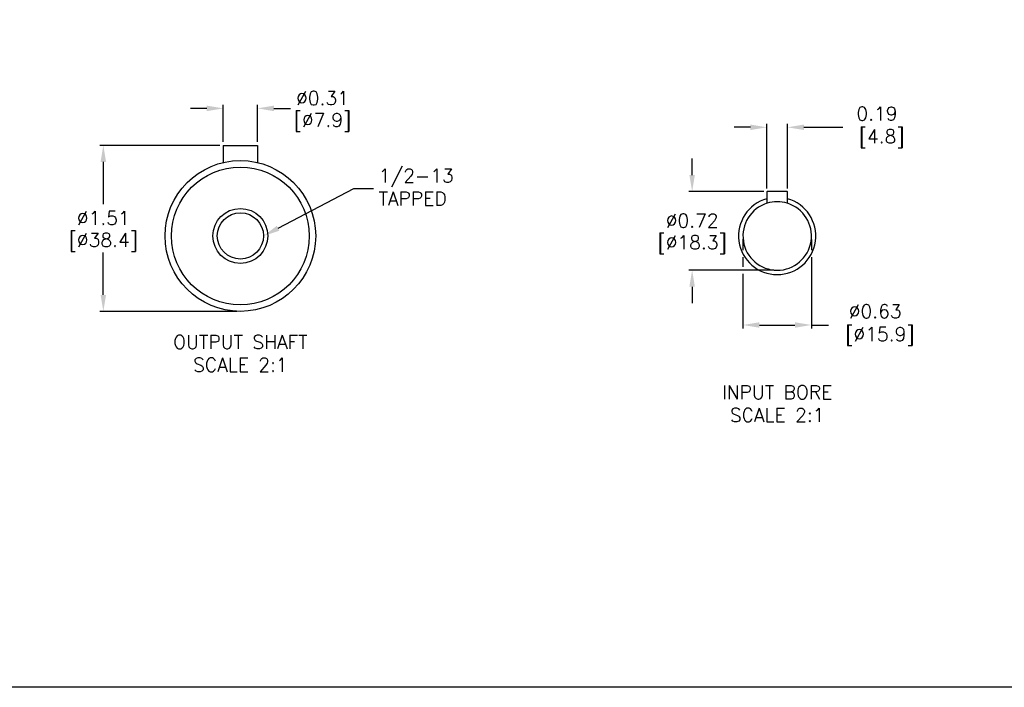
# Model space of a CAD drawing. Extents: x 886.9 to 941.4, y -8.5 to 25.5.
# Tile 2 of 6: x 906.4 to 924.4, y -8.5 to 3.6. Entities that reach past the tile are written whole.
import ezdxf
from ezdxf import colors
from ezdxf.entities.mleader import LeaderData, LeaderLine
from ezdxf.math import Vec2, Vec3

# ---------------------------------------------------------------- set-up
doc = ezdxf.new("R2010")
doc.units = 0
doc.header["$LTSCALE"] = 4
doc.header["$MEASUREMENT"] = 0
doc.layers.get('0').update_dxf_attribs({"linetype": 'CONTINUOUS'})
doc.layers.get('DEFPOINTS').update_dxf_attribs({"linetype": 'CONTINUOUS'})
doc.layers.add('DIMENSIONS', color=140, linetype='CONTINUOUS')
doc.layers.add('TEXT', color=140, linetype='CONTINUOUS')
doc.styles.add('ROMANS', font='romans.shx')
doc.styles.get("Standard").update_dxf_attribs({"font": 'romans.shx'})
doc.dimstyles.get("Standard").update_dxf_attribs({"dimtxt": 0.25, "dimasz": 0.3, "dimexe": 0.0625, "dimexo": 0.0625, "dimgap": 0.0625, "dimtad": 0, "dimtih": 1, "dimtoh": 1, "dimrnd": 0.001, "dimzin": 0, "dimdsep": 46, "dimtxsty": 'Standard', "dimcen": 0, "dimadec": 0, "dimazin": 0, "dimtfac": 1, "dimtofl": 0, "dimtmove": 0, "dimatfit": 3, "dimfxl": 1, "dimtolj": 1, "dimtzin": 0, "dimarcsym": 0})

# ---------------------------------------------------------------- blocks, each defined once
blk = doc.blocks.new('*D98')
at = {"layer": 'DEFPOINTS', "color": 0, "transparency": 16777216}
for p in [(907.918, 1.35), (910.107, 1.35), (910.419, -1.677)]:
    blk.add_point(p, dxfattribs=at)
at = {"layer": 'DIMENSIONS', "color": 0, "lineweight": -2, "transparency": 16777216}
for p, q in [((910.044, 1.35), (907.855, 1.35)), ((907.918, 1.05), (907.918, 0.277)), ((907.918, -1.377), (907.918, -0.604)), ((910.357, -1.677), (907.855, -1.677))]:
    blk.add_line(p, q, dxfattribs=at)
at = {"layer": 'DIMENSIONS', "color": 0, "transparency": 16777216}
for points in [[(907.868, 1.05), (907.968, 1.05), (907.918, 1.35)], [(907.868, -1.377), (907.968, -1.377), (907.918, -1.677)]]:
    blk.add_solid(points, dxfattribs=at)
at = {"layer": 'DIMENSIONS', "color": 0, "transparency": 16777216, "char_height": 0.25, "attachment_point": 5}
for s, insert in [('\\A1;%%C1.51', (907.918, 0.024)), ('\\A1;[%%c38.4]', (907.918, -0.416))]:
    blk.add_mtext(s, dxfattribs=dict(at, insert=insert))
blk = doc.blocks.new('*D99')
at = {"layer": 'DEFPOINTS', "color": 0, "transparency": 16777216}
for p in [(910.732, 2.025), (910.107, 1.35), (910.732, 1.35)]:
    blk.add_point(p, dxfattribs=at)
at = {"layer": 'DIMENSIONS', "color": 0, "lineweight": -2, "transparency": 16777216}
for p, q in [((909.807, 2.025), (909.507, 2.025)), ((910.107, 1.413), (910.107, 2.087)), ((910.732, 1.413), (910.732, 2.087)), ((911.032, 2.025), (911.332, 2.025))]:
    blk.add_line(p, q, dxfattribs=at)
at = {"layer": 'DIMENSIONS', "color": 0, "transparency": 16777216}
for points in [[(909.807, 2.075), (909.807, 1.975), (910.107, 2.025)], [(911.032, 2.075), (911.032, 1.975), (910.732, 2.025)]]:
    blk.add_solid(points, dxfattribs=at)
at = {"layer": 'DIMENSIONS', "color": 0, "transparency": 16777216, "char_height": 0.25, "attachment_point": 5}
for s, insert in [('\\A1;%%C0.31', (911.918, 2.212)), ('\\A1;[%%c7.9]', (911.918, 1.772))]:
    blk.add_mtext(s, dxfattribs=dict(at, insert=insert))
blk = doc.blocks.new('*D100')
at = {"layer": 'DEFPOINTS', "color": 0, "transparency": 16777216}
for p in [(919.592, -0.297), (920.842, -0.302), (920.842, -1.926)]:
    blk.add_point(p, dxfattribs=at)
at = {"layer": 'DIMENSIONS', "color": 0, "lineweight": -2, "transparency": 16777216}
for p, q in [((919.592, -0.36), (919.592, -0.563)), ((920.842, -0.365), (920.842, -0.563)), ((919.592, -0.688), (919.592, -0.865)), ((920.842, -0.688), (920.842, -1.989)), ((919.592, -0.99), (919.592, -1.989)), ((919.892, -1.926), (920.542, -1.926)), ((920.842, -1.926), (921.152, -1.926))]:
    blk.add_line(p, q, dxfattribs=at)
at = {"layer": 'DIMENSIONS', "color": 0, "transparency": 16777216}
for points in [[(919.892, -1.876), (919.892, -1.976), (919.592, -1.926)], [(920.542, -1.876), (920.542, -1.976), (920.842, -1.926)]]:
    blk.add_solid(points, dxfattribs=at)
at = {"layer": 'DIMENSIONS', "color": 0, "transparency": 16777216, "insert": (922.006, -1.926), "char_height": 0.25, "attachment_point": 5}
blk.add_mtext('\\A1;%%C0.63\\P [%%c15.9]', dxfattribs=at)
blk = doc.blocks.new('*D101')
at = {"layer": 'DEFPOINTS', "color": 0, "transparency": 16777216}
for p in [(918.665, 0.51), (920.037, 0.51), (920.217, -0.927)]:
    blk.add_point(p, dxfattribs=at)
at = {"layer": 'DIMENSIONS', "color": 0, "lineweight": -2, "transparency": 16777216}
for p, q in [((918.665, 0.81), (918.665, 1.11)), ((919.975, 0.51), (918.603, 0.51)), ((920.154, -0.927), (918.603, -0.927)), ((918.665, -1.227), (918.665, -1.527))]:
    blk.add_line(p, q, dxfattribs=at)
at = {"layer": 'DIMENSIONS', "color": 0, "transparency": 16777216}
for points in [[(918.615, 0.81), (918.715, 0.81), (918.665, 0.51)], [(918.615, -1.227), (918.715, -1.227), (918.665, -0.927)]]:
    blk.add_solid(points, dxfattribs=at)
at = {"layer": 'DIMENSIONS', "color": 0, "transparency": 16777216, "char_height": 0.25, "attachment_point": 5}
for s, insert in [('\\A1;%%C0.72', (918.665, -0.021)), ('\\A1;[%%c18.3]', (918.665, -0.461))]:
    blk.add_mtext(s, dxfattribs=dict(at, insert=insert))
blk = doc.blocks.new('*D102')
at = {"layer": 'DEFPOINTS', "color": 0, "transparency": 16777216}
for p in [(920.404, 1.68), (920.029, 0.503), (920.404, 0.503)]:
    blk.add_point(p, dxfattribs=at)
at = {"layer": 'DIMENSIONS', "color": 0, "lineweight": -2, "transparency": 16777216}
for p, q in [((919.729, 1.68), (919.429, 1.68)), ((920.029, 0.565), (920.029, 1.743)), ((920.404, 0.565), (920.404, 1.743)), ((920.704, 1.68), (921.416, 1.68))]:
    blk.add_line(p, q, dxfattribs=at)
at = {"layer": 'DIMENSIONS', "color": 0, "transparency": 16777216}
for points in [[(919.729, 1.73), (919.729, 1.63), (920.029, 1.68)], [(920.704, 1.73), (920.704, 1.63), (920.404, 1.68)]]:
    blk.add_solid(points, dxfattribs=at)
at = {"layer": 'DIMENSIONS', "color": 0, "transparency": 16777216, "insert": (922.038, 1.68), "char_height": 0.25, "attachment_point": 5}
blk.add_mtext('\\A1;0.19\\P [4.8]', dxfattribs=at)

msp = doc.modelspace()

# ---------------------------------------------------------------- linework, layer by layer
for p, q in [((910.107, 1.35), (910.107, 1.037)), ((910.107, 1.35), (910.732, 1.35)), ((910.732, 1.35), (910.732, 1.037)), ((920.029, 0.503), (920.029, 0.376)), ((920.029, 0.376), (920.029, 0.294)), ((920.396, 0.51), (920.037, 0.51)), ((920.404, 0.376), (920.404, 0.503)), ((920.404, 0.294), (920.404, 0.376))]:
    msp.add_line(p, q)
for radius in [1.375, 1.257, 0.501, 0.422]:
    msp.add_circle((910.419, -0.302), radius)
for centre, radius, start, end in [((920.217, -0.302), 0.704, 105.4522, 74.5478), ((920.037, 0.503), 0.00787, 90, 180), ((920.396, 0.503), 0.00787, 0, 90), ((920.217, -0.302), 0.625, 107.4576, 72.5424), ((920.217, -0.302), 0.625, 72.8112, 107.2697)]:
    msp.add_arc(centre, radius, start, end)
at = {"layer": 'DEFPOINTS'}
msp.add_lwpolyline([(941.409, -8.534), (886.895, -8.534), (886.895, 25.466), (941.409, 25.466)], close=True, dxfattribs=at)

# ---------------------------------------------------------------- texts
at = {"layer": 'TEXT', "char_height": 0.25, "attachment_point": 5, "style": 'ROMANS'}
for s, insert in [('OUTPUT SHAFT\\PSCALE 2:1', (910.419, -2.444)), ('INPUT BORE\\PSCALE 2:1', (920.217, -3.36))]:
    msp.add_mtext_dynamic_manual_height_columns(s, width=3.25187, gutter_width=1.25, heights=[0], dxfattribs=dict(at, insert=insert))

# ---------------------------------------------------------------- dimensions: what is measured, and where the dimension line sits
at = {"layer": 'DIMENSIONS'}
dim = msp.add_linear_dim(base=(910.732, 2.025), p1=(910.107, 1.35), p2=(910.732, 1.35), dimstyle='Standard', override={"dimlfac": 0.5, "dimpost": '%%C<>\\X'}, dxfattribs=at)
dim.commit()
dim.dimension.update_dxf_attribs({"geometry": '*D99', "text_midpoint": (911.918, 2.025)})
for base, p1, p2, override, picture, middle in [((920.404, 1.68), (920.029, 0.503), (920.404, 0.503), {"dimlfac": 0.5, "dimpost": '<>\\X', "dimtp": 0.002, "dimtm": -0.00083, "dimtdec": 3}, '*D102', (922.038, 1.68)), ((920.8418, -1.9261), (919.5919, -0.2972), (920.8418, -0.302), {"dimdec": 2, "dimlfac": 0.5, "dimpost": '%%C<>\\X', "dimtp": 0.0015, "dimtm": -0.00079, "dimtdec": 3}, '*D100', (922.0061, -1.9261))]:
    dim = msp.add_linear_dim(base=base, p1=p1, p2=p2, dimstyle='Standard', override=override, dxfattribs=at)
    dim.commit()
    dim.dimension.update_dxf_attribs({"geometry": picture, "text_midpoint": middle, "dimtype": 160})
for base, p1, p2, picture, middle in [((907.918, 1.35), (910.419, -1.677), (910.107, 1.35), '*D98', (907.918, -0.163)), ((918.665, 0.51), (920.217, -0.927), (920.037, 0.51), '*D101', (918.665, -0.208))]:
    dim = msp.add_linear_dim(base=base, p1=p1, p2=p2, angle=90, dimstyle='Standard', override={"dimlfac": 0.5, "dimpost": '%%C<>\\X'}, dxfattribs=at)
    dim.commit()
    dim.dimension.update_dxf_attribs({"geometry": picture, "text_midpoint": middle})

# ---------------------------------------------------------------- leaders
at = {"layer": 'TEXT'}
ml = msp.add_multileader_mtext('Standard', dxfattribs=at)
ml.set_content('1/2-13\\PTAPPED', color=256)
ml.set_leader_properties()
ml.build(insert=Vec2(0, 0))
ml.multileader.update_dxf_attribs({"text_left_attachment_type": 2, "text_right_attachment_type": 2, "dogleg_length": 0.36, "arrow_head_size": 0.3})
ctx = ml.context
ctx.base_point, ctx.char_height, ctx.arrow_head_size, ctx.landing_gap_size, ctx.plane_origin = Vec3(912.852, 0.565), 0.25, 0.3, 0.09, Vec3(910.841, -0.302)
ctx.left_attachment, ctx.right_attachment = 2, 2
notes = []
notes.append((ctx, [(0, (1, 1, 0), (912.492, 0.565), (1, 0), 0.36, [(0, [(910.841, -0.302)], 0, [])])]))
ctx.mtext.insert, ctx.mtext.flow_direction = Vec3(912.942, 0.922), 5
for ctx, leaders in notes:
    for number, flags, end, landing, length, lines in leaders:
        leader = LeaderData()
        leader.index, (leader.has_last_leader_line, leader.has_dogleg_vector, leader.attachment_direction) = number, flags
        leader.last_leader_point, leader.dogleg_vector, leader.dogleg_length = Vec3(end), Vec3(landing), length
        for number, points, colour, breaks in lines:
            line = LeaderLine()
            line.index, line.vertices, line.color, line.breaks = number, Vec3.list(points), colors.encode_raw_color(colour), breaks
            leader.lines.append(line)
        ctx.leaders.append(leader)

doc.saveas('drawing.dxf')
